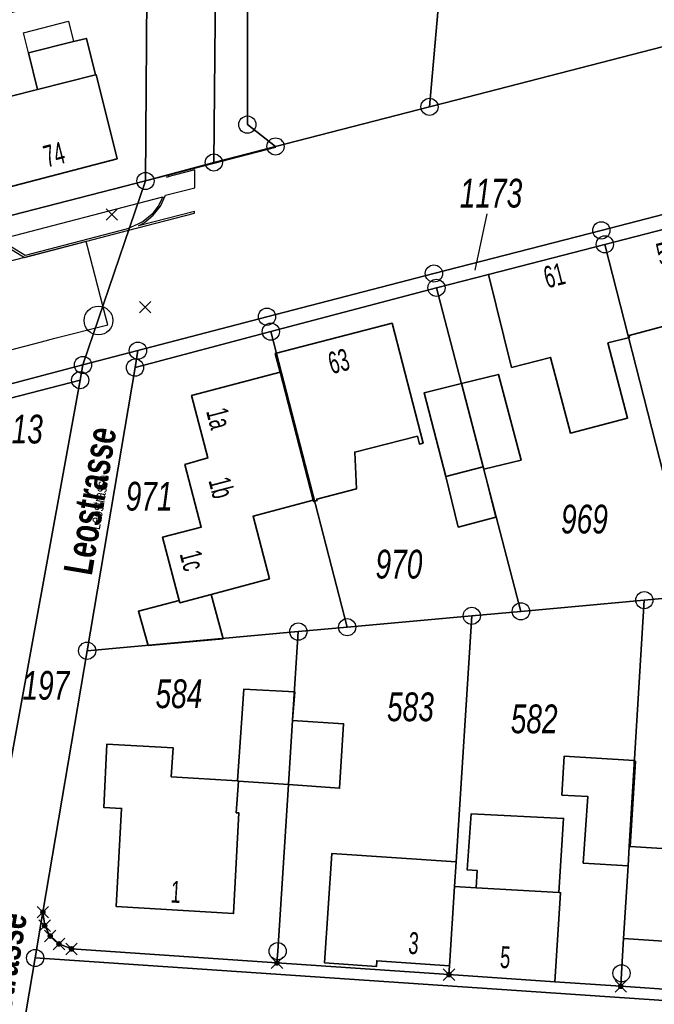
# Model space of a CAD drawing. Header units: metres. Extents: x 339653 to 341672, y 5744753 to 5747397.
# Tile 63 of 256: x 340676 to 340731, y 5745416 to 5745502. Entities that reach past the tile are written whole.
import ezdxf

# ---------------------------------------------------------------- set-up
doc = ezdxf.new("R2010")
doc.units = ezdxf.units.M
doc.header["$LTSCALE"] = 0.03
doc.header["$PDMODE"] = 3
doc.header["$PDSIZE"] = 0.5
for name, color, linetype, lineweight in [('B-Gebäude', 15, 'Continuous', 35), ('Flurstücke_Grenzpunkte', 7, 'Continuous', 25), ('Lagebezeichnungen', 7, 'Continuous', 25), ('Netzpunkte', 7, 'Continuous', 25), ('Siedlung', 7, 'Continuous', 25), ('Siedlungsflächen - Bauwerke u. Einrichtungen', 7, 'Continuous', 25), ('Verkehr', 7, 'Continuous', 25)]:
    doc.layers.add(name, color=color, linetype=linetype, lineweight=lineweight)
doc.layers.add('UMRINGE_FLURSTUECKSABGRENZUNGEN', color=7, linetype='Continuous')
doc.layers.add('UMRINGE_STRASSENTEILFLAECHEN__G', color=7, linetype='Continuous')
doc.styles.add('Flurstücksnummer - K 10 700', font='ariali.ttf', dxfattribs={"width": 0.7})
doc.styles.add('Hausnummern NRW', font='arial.ttf', dxfattribs={"width": 0.595})
doc.styles.add('Name - Bauwerken u. Einrichtungen - F 10', font='arialbd.ttf', dxfattribs={"width": 0.7})
doc.styles.add('Textart 8113', font='arial.ttf', dxfattribs={"width": 0.7})

# ---------------------------------------------------------------- blocks, each defined once
blk = doc.blocks.new('Grenzpunkt. Abmarkung nach Quellenlage nicht zu spezifizieren')
at = {"lineweight": -2}
blk.add_hatch(color=256, dxfattribs=at).paths.add_polyline_path([(0, 0.165, -1), (0, -0.165, -1)], flags=0)
blk.add_point((0, 0), dxfattribs=at)
blk = doc.blocks.new('Grenzpunkt mit Abmarkung (Marke)')
at = {"lineweight": -2}
blk.add_circle((0, 0), 0.499, dxfattribs=at)
blk = doc.blocks.new('S1600.8202')
at = {"lineweight": -2}
blk.add_circle((-0.000001, 0.000001), 0.5, dxfattribs=at)

msp = doc.modelspace()

# ---------------------------------------------------------------- linework, layer by layer
at = {"layer": 'B-Gebäude'}
for points in [[(340677.56, 5745495.678), (340676.777, 5745498.846), (340680.682, 5745499.834), (340681.808, 5745500.119), (340682.597, 5745496.957)], [(340673.581, 5745492.048), (340672.951, 5745494.507), (340677.56, 5745495.678), (340682.597, 5745496.957), (340682.656, 5745496.972), (340684.484, 5745489.647), (340674.841, 5745487.127)], [(340728.953, 5745474.272), (340726.921, 5745482.21), (340736.681, 5745484.729), (340736.868, 5745483.993), (340736.8, 5745483.975), (340739.18, 5745474.623), (340739.15, 5745474.616), (340739.809, 5745472.002), (340735.445, 5745470.84), (340734.235, 5745475.679), (340729.03, 5745474.293)], [(340728.953, 5745474.272), (340729.03, 5745474.293), (340729.077, 5745474.117), (340727.191, 5745473.642), (340728.895, 5745467.097), (340723.929, 5745465.806), (340722.205, 5745472.386), (340718.806, 5745471.512), (340716.796, 5745479.601), (340726.921, 5745482.21)], [(340698.67, 5745471.091), (340698.25, 5745472.713), (340708.411, 5745475.354), (340711.103, 5745464.931), (340710.784, 5745464.849), (340710.609, 5745465.526), (340705.159, 5745464.158), (340705.325, 5745460.965), (340701.851, 5745460.069), (340701.881, 5745459.952), (340701.574, 5745459.857), (340701.541, 5745459.988)], [(340689.891, 5745451.245), (340688.442, 5745456.754), (340691.801, 5745457.637), (340690.385, 5745463.085), (340692.389, 5745463.646), (340690.967, 5745469.077), (340698.67, 5745471.091), (340701.541, 5745459.988), (340696.309, 5745458.571), (340697.74, 5745453.124), (340692.667, 5745451.777), (340689.942, 5745451.053)], [(340716.339, 5745462.868), (340714.448, 5745470.122), (340717.677, 5745470.911), (340719.626, 5745463.456), (340716.392, 5745462.665)], [(340716.339, 5745462.868), (340713.08, 5745462.03), (340711.194, 5745469.298), (340714.448, 5745470.122)], [(340716.339, 5745462.868), (340716.392, 5745462.665), (340717.429, 5745458.486), (340714.162, 5745457.632), (340713.08, 5745462.03)], [(340689.942, 5745451.053), (340692.667, 5745451.777), (340693.7, 5745447.924), (340687.194, 5745447.335), (340686.341, 5745450.311), (340689.891, 5745451.245)], [(340695.044, 5745435.542), (340695.046, 5745435.562), (340694.946, 5745435.568), (340695.497, 5745443.543), (340699.94, 5745443.302), (340699.753, 5745440.856), (340699.752, 5745440.828), (340699.394, 5745435.279), (340699.392, 5745435.254)], [(340699.392, 5745435.254), (340699.394, 5745435.279), (340699.752, 5745440.828), (340704.187, 5745440.542), (340703.842, 5745434.931)], [(340695.046, 5745435.562), (340695.044, 5745435.542), (340694.854, 5745432.797), (340695.083, 5745432.784), (340694.618, 5745424.034), (340684.398, 5745424.665), (340684.87, 5745433.18), (340683.329, 5745433.265), (340683.597, 5745438.776), (340689.351, 5745438.448), (340689.201, 5745435.927), (340694.946, 5745435.568)], [(340729.047, 5745429.88), (340728.943, 5745428.187), (340725.045, 5745428.426), (340725.444, 5745434.202), (340723.188, 5745434.34), (340723.395, 5745437.729), (340729.464, 5745437.357), (340729.458, 5745437.267), (340729.598, 5745437.259), (340729.114, 5745429.875)], [(340722.914, 5745425.856), (340715.713, 5745426.281), (340715.801, 5745427.783), (340714.954, 5745427.838), (340715.276, 5745432.702), (340723.327, 5745432.314)], [(340713.846, 5745426.391), (340713.407, 5745419.483), (340707.079, 5745419.936), (340707.045, 5745419.445), (340702.524, 5745419.761), (340703.161, 5745429.253), (340713.982, 5745428.526)], [(340728.557, 5745421.869), (340728.943, 5745428.187), (340729.047, 5745429.88), (340729.114, 5745429.875), (340734.65, 5745429.508), (340739.02, 5745429.219), (340738.517, 5745421.216)], [(340713.36, 5745418.733), (340713.407, 5745419.483), (340713.846, 5745426.391), (340715.713, 5745426.281), (340722.914, 5745425.856), (340723.064, 5745425.846), (340722.569, 5745418.108)]]:
    msp.add_lwpolyline(points, close=True, dxfattribs=at)
at = {"layer": 'Flurstücke_Grenzpunkte', "color": 83}
msp.add_line((340716.646, 5745484.877), (340715.611, 5745479.974), dxfattribs=at)
for points in [[(340695.818, 5745492.621), (340695.864, 5745527.584), (340710.729, 5745531.345), (340713.806, 5745518.481), (340713.61, 5745516.25), (340711.664, 5745494.167), (340698.268, 5745490.721)], [(340692.901, 5745489.326), (340693.291, 5745529.459), (340695.868, 5745530.845), (340695.864, 5745527.584), (340695.818, 5745492.621), (340698.268, 5745490.721), (340695.816, 5745490.083)], [(340692.901, 5745489.326), (340686.953, 5745487.722), (340687.061, 5745503.835), (340687.071, 5745505.374), (340687.221, 5745527.495), (340693.291, 5745529.459)], [(340711.664, 5745494.167), (340713.61, 5745516.25), (340741.185, 5745523.237), (340744.486, 5745502.742), (340734.618, 5745500.085), (340714.055, 5745494.783)], [(340686.953, 5745487.722), (340673.415, 5745484.264), (340669.235, 5745500.857), (340679.8, 5745503.533), (340682.209, 5745502.621), (340685.976, 5745503.564), (340687.061, 5745503.835)], [(340686.046, 5745471.499), (340686.295, 5745472.974), (340697.524, 5745475.92), (340712.048, 5745479.673), (340726.611, 5745483.424), (340738.336, 5745486.453), (340741.135, 5745487.176), (340755.648, 5745490.928), (340770.172, 5745494.668), (340784.687, 5745498.419), (340785.076, 5745496.932), (340776.174, 5745494.609), (340770.526, 5745493.303), (340765.697, 5745492.192), (340755.968, 5745489.693), (340746.471, 5745487.255), (340741.445, 5745485.962), (340736.681, 5745484.729), (340726.921, 5745482.21), (340716.796, 5745479.601), (340712.267, 5745478.433), (340697.861, 5745474.625)], [(340745.431, 5745452.645), (340734.734, 5745451.677), (340734.091, 5745454.192), (340728.953, 5745474.272), (340726.921, 5745482.21), (340736.681, 5745484.729), (340741.445, 5745485.962), (340743.991, 5745476.063), (340747.061, 5745464.127), (340749.911, 5745453.05), (340745.545, 5745452.655)], [(340719.618, 5745450.31), (340712.267, 5745478.433), (340716.796, 5745479.601), (340726.921, 5745482.21), (340728.953, 5745474.272), (340734.091, 5745454.192), (340734.734, 5745451.677), (340730.354, 5745451.281)], [(340704.502, 5745448.932), (340697.861, 5745474.625), (340712.267, 5745478.433), (340719.618, 5745450.31), (340715.342, 5745449.92)], [(340700.249, 5745448.551), (340681.873, 5745446.883), (340686.046, 5745471.499), (340697.861, 5745474.625), (340704.502, 5745448.932)], [(340670.771, 5745381.428), (340664.441, 5745382.524), (340670.34, 5745412.172), (340671.715, 5745419.106), (340671.97, 5745420.381), (340674.397, 5745432.7), (340681.268, 5745470.405), (340681.512, 5745471.726), (340686.295, 5745472.974), (340686.046, 5745471.499), (340681.873, 5745446.883), (340678.028, 5745424.155), (340677.355, 5745420.179), (340676.022, 5745412.329), (340675.895, 5745411.579)], [(340664.487, 5745467.254), (340664.72, 5745467.304), (340681.512, 5745471.726), (340681.268, 5745470.405), (340664.752, 5745466.142)], [(340662.926, 5745420.203), (340665.615, 5745443.646), (340666.012, 5745447.116), (340667.09, 5745456.538), (340666.532, 5745458.837), (340664.76, 5745466.112), (340664.752, 5745466.142), (340681.268, 5745470.405), (340674.397, 5745432.7), (340671.97, 5745420.381), (340669.661, 5745420.336)], [(340743.372, 5745416.694), (340728.304, 5745417.718), (340728.373, 5745418.848), (340728.557, 5745421.869), (340728.943, 5745428.187), (340729.047, 5745429.88), (340730.354, 5745451.281), (340734.734, 5745451.677), (340745.431, 5745452.645), (340745.051, 5745446.027), (340744.538, 5745437.049), (340744.522, 5745436.789), (340744.017, 5745427.972), (340743.431, 5745417.733)], [(340722.569, 5745418.108), (340713.36, 5745418.733), (340713.407, 5745419.483), (340713.846, 5745426.391), (340713.982, 5745428.526), (340715.342, 5745449.92), (340719.618, 5745450.31), (340730.354, 5745451.281), (340729.047, 5745429.88), (340728.943, 5745428.187), (340728.557, 5745421.869), (340728.373, 5745418.848), (340728.304, 5745417.718)], [(340713.36, 5745418.733), (340698.393, 5745419.749), (340698.459, 5745420.768), (340699.392, 5745435.254), (340699.394, 5745435.279), (340699.752, 5745440.828), (340699.753, 5745440.856), (340700.249, 5745448.551), (340704.502, 5745448.932), (340715.342, 5745449.92), (340713.982, 5745428.526), (340713.846, 5745426.391), (340713.407, 5745419.483)], [(340678.665, 5745422.085), (340678.184, 5745422.986), (340678.028, 5745424.155), (340681.873, 5745446.883), (340700.249, 5745448.551), (340699.753, 5745440.856), (340699.752, 5745440.828), (340699.394, 5745435.279), (340699.392, 5745435.254), (340698.459, 5745420.768), (340698.393, 5745419.749), (340680.517, 5745420.963), (340679.422, 5745421.398)], [(340677.355, 5745420.179), (340678.028, 5745424.155), (340678.184, 5745422.986), (340678.665, 5745422.085), (340679.422, 5745421.398), (340680.517, 5745420.963), (340698.393, 5745419.749), (340713.36, 5745418.733), (340722.569, 5745418.108), (340728.304, 5745417.718), (340743.372, 5745416.694), (340758.235, 5745415.682), (340773.153, 5745414.668), (340783.698, 5745413.949), (340791.907, 5745413.39), (340794.248, 5745413.231), (340804.899, 5745412.496), (340807.981, 5745412.283), (340814.319, 5745411.846), (340822.056, 5745412.023), (340822.208, 5745410.357)], [(340689.664, 5745411.408), (340676.022, 5745412.329), (340677.355, 5745420.179), (340822.208, 5745410.357), (340822.851, 5745402.4), (340802.395, 5745403.786), (340787.406, 5745404.799), (340778.535, 5745405.406), (340769.664, 5745406.004), (340757.685, 5745406.814), (340700.821, 5745410.656)]]:
    msp.add_lwpolyline(points, close=True, dxfattribs=at)
for points in [[(340692.901, 5745489.326), (340693.291, 5745529.459)], [(340738.336, 5745486.453), (340726.611, 5745483.424), (340712.048, 5745479.673), (340697.524, 5745475.92), (340686.295, 5745472.974), (340681.512, 5745471.726), (340686.953, 5745487.722), (340692.901, 5745489.326), (340695.816, 5745490.083), (340698.268, 5745490.721), (340711.664, 5745494.167), (340714.055, 5745494.783), (340734.618, 5745500.085)], [(340686.953, 5745487.722), (340692.901, 5745489.326)], [(340588.287, 5745462.022), (340599.807, 5745465.008), (340611.776, 5745467.989), (340625.594, 5745471.905), (340634.986, 5745474.339), (340642.357, 5745476.25), (340657.732, 5745480.212), (340661.068, 5745481.05), (340673.415, 5745484.264), (340686.953, 5745487.722), (340681.512, 5745471.726), (340664.72, 5745467.304), (340664.487, 5745467.254), (340657.66, 5745465.483), (340650.742, 5745463.686), (340642.651, 5745461.587), (340634.59, 5745459.496), (340626.721, 5745457.448), (340618.872, 5745455.418), (340611.004, 5745453.38), (340598.796, 5745450.208), (340591.575, 5745448.333)], [(340681.512, 5745471.726), (340686.953, 5745487.722)], [(340726.611, 5745483.424), (340738.336, 5745486.453)], [(340712.048, 5745479.673), (340726.611, 5745483.424)], [(340697.524, 5745475.92), (340712.048, 5745479.673)], [(340686.295, 5745472.974), (340697.524, 5745475.92)], [(340681.512, 5745471.726), (340686.295, 5745472.974)], [(340681.268, 5745470.405), (340681.512, 5745471.726)], [(340674.397, 5745432.7), (340681.268, 5745470.405)]]:
    msp.add_lwpolyline(points, dxfattribs=at)
at = {"layer": 'Netzpunkte', "color": 83}
for p in [(340684.02, 5745484.803), (340686.932, 5745476.757)]:
    msp.add_point(p, dxfattribs=at)
at = {"layer": 'Siedlung', "color": 83}
for points in [[(340734.618, 5745500.085), (340714.055, 5745494.783), (340711.664, 5745494.167), (340698.268, 5745490.721), (340695.818, 5745492.621), (340695.864, 5745527.584), (340710.729, 5745531.345), (340713.806, 5745518.481), (340713.61, 5745516.25), (340741.185, 5745523.237)], [(340687.061, 5745503.835), (340686.953, 5745487.722), (340673.415, 5745484.264), (340661.068, 5745481.05), (340657.732, 5745480.212), (340651.206, 5745505.918)], [(340743.372, 5745416.694), (340728.304, 5745417.718), (340722.569, 5745418.108), (340713.36, 5745418.733), (340698.393, 5745419.749), (340680.517, 5745420.963), (340679.422, 5745421.398), (340678.665, 5745422.085), (340678.184, 5745422.986), (340678.028, 5745424.155), (340681.873, 5745446.883), (340700.249, 5745448.551), (340704.502, 5745448.932), (340697.861, 5745474.625), (340712.267, 5745478.433), (340716.796, 5745479.601), (340726.921, 5745482.21), (340736.681, 5745484.729)], [(340664.752, 5745466.142), (340681.268, 5745470.405), (340674.397, 5745432.7)]]:
    msp.add_lwpolyline(points, dxfattribs=at)
msp.add_lwpolyline([(340681.873, 5745446.883), (340686.046, 5745471.499), (340697.861, 5745474.625), (340704.502, 5745448.932), (340700.249, 5745448.551)], close=True, dxfattribs=at)
at = {"layer": 'Siedlungsflächen - Bauwerke u. Einrichtungen', "color": 83}
msp.add_lwpolyline([(340676.345, 5745500.599), (340680.26, 5745501.602), (340680.682, 5745499.834), (340676.777, 5745498.846)], close=True, dxfattribs=at)
at = {"layer": 'UMRINGE_FLURSTUECKSABGRENZUNGEN', "color": 83}
for points in [[(340687.471, 5745564.121, 0), (340687.422, 5745557.144, 0), (340687.38, 5745551.144, 0), (340687.299, 5745539.231, 0), (340687.25, 5745531.894, 0), (340687.228, 5745528.595, 0), (340687.226, 5745528.043, 0), (340687.221, 5745527.495, 0), (340687.061, 5745503.835, 0), (340686.953, 5745487.722, 0), (340692.918, 5745489.265, 0), (340695.038, 5745489.813, 0), (340698.287, 5745490.653, 0), (340695.823, 5745492.621, 0), (340695.855, 5745527.582, 0), (340695.858, 5745530.842, 0), (340695.861, 5745533.768, 0), (340695.876, 5745536.514, 0), (340695.928, 5745545.754, 0), (340696.043, 5745566.308, 0)], [(340591.574, 5745448.323, 0), (340598.838, 5745450.21, 0), (340611.004, 5745453.37, 0), (340618.873, 5745455.414, 0), (340626.718, 5745457.451, 0), (340634.59, 5745459.496, 0), (340642.651, 5745461.587, 0), (340650.742, 5745463.686, 0), (340657.66, 5745465.483, 0), (340664.487, 5745467.254, 0), (340664.72, 5745467.304, 0), (340681.512, 5745471.726, 0), (340686.953, 5745487.722, 0), (340673.415, 5745484.264, 0), (340661.068, 5745481.05, 0), (340657.732, 5745480.212, 0), (340642.357, 5745476.25, 0), (340634.986, 5745474.339, 0), (340625.594, 5745471.905, 0), (340611.776, 5745467.989, 0), (340599.807, 5745465.008, 0), (340588.287, 5745462.022, 0)]]:
    msp.add_polyline3d(points, dxfattribs=at)
at = {"layer": 'UMRINGE_STRASSENTEILFLAECHEN__G', "color": 83}
for points in [[(340674.048, 5745482.53, 0), (340676.44, 5745481.081, 0), (340685.401, 5745483.425, 0), (340691.226, 5745484.913, 0), (340691.227, 5745485.074, 0), (340686.344, 5745483.818, 0), (340686.864, 5745484.102, 0), (340687.614, 5745484.744, 0), (340688.246, 5745485.538, 0), (340688.684, 5745486.483, 0), (340689.166, 5745486.609, 0), (340691.239, 5745487.138, 0), (340691.248, 5745488.697, 0), (340688.772, 5745488.047, 0), (340688.987, 5745488.105, 0), (340688.989, 5745488.249, 0), (340688.763, 5745488.19, 0), (340687.038, 5745487.744, 0), (340686.953, 5745487.722, 0), (340684.251, 5745487.016, 0), (340673.415, 5745484.264, 0)], [(340674.18, 5745482.646, 0), (340688.463, 5745486.351, 0), (340688.126, 5745485.621, 0), (340687.525, 5745484.845, 0), (340686.751, 5745484.196, 0), (340686.282, 5745483.957, 0), (340685.387, 5745483.562, 0), (340676.478, 5745481.235, 0), (340674.18, 5745482.646, 0)], [(340584.513, 5745449.512, 0), (340598.05, 5745452.992, 0), (340603.431, 5745454.426, 0), (340624.999, 5745460.016, 0), (340632.164, 5745461.879, 0), (340646.982, 5745465.717, 0), (340653.999, 5745467.546, 0), (340668.868, 5745471.382, 0), (340677.917, 5745473.743, 0), (340679.076, 5745474.045, 0), (340683.686, 5745475.216, 0), (340683.475, 5745475.969, 0), (340681.911, 5745482.013, 0), (340681.792, 5745482.472, 0), (340676.44, 5745481.081, 0), (340668.921, 5745479.141, 0), (340663.585, 5745477.74, 0), (340655.48, 5745475.644, 0), (340648.054, 5745473.724, 0), (340641.772, 5745472.109, 0), (340633.269, 5745469.907, 0), (340629.871, 5745469.024, 0)]]:
    msp.add_polyline3d(points, dxfattribs=at)
at = {"layer": 'Verkehr', "color": 83}
for points in [[(340696.043, 5745566.308), (340695.887, 5745545.762), (340695.873, 5745536.518), (340695.848, 5745533.777), (340695.868, 5745530.845), (340693.291, 5745529.459), (340692.901, 5745489.326), (340686.953, 5745487.722), (340687.061, 5745503.835), (340687.071, 5745505.374), (340687.221, 5745527.495), (340687.226, 5745528.043), (340687.228, 5745528.595), (340687.25, 5745531.894), (340687.299, 5745539.231), (340687.38, 5745551.144), (340687.422, 5745557.144), (340687.471, 5745564.121)], [(340738.336, 5745486.453), (340726.611, 5745483.424), (340712.048, 5745479.673), (340697.524, 5745475.92), (340686.295, 5745472.974), (340681.512, 5745471.726), (340686.953, 5745487.722), (340692.901, 5745489.326), (340695.816, 5745490.083), (340698.268, 5745490.721), (340711.664, 5745494.167), (340714.055, 5745494.783), (340734.618, 5745500.085)], [(340588.287, 5745462.022), (340599.807, 5745465.008), (340611.776, 5745467.989), (340625.594, 5745471.905), (340634.986, 5745474.339), (340642.357, 5745476.25), (340657.732, 5745480.212), (340661.068, 5745481.05), (340673.415, 5745484.264), (340686.953, 5745487.722), (340681.512, 5745471.726), (340664.72, 5745467.304), (340664.487, 5745467.254), (340657.66, 5745465.483), (340650.742, 5745463.686), (340642.651, 5745461.587), (340634.59, 5745459.496), (340626.721, 5745457.448), (340618.872, 5745455.418), (340611.004, 5745453.38), (340598.796, 5745450.208), (340591.575, 5745448.333)], [(340736.681, 5745484.729), (340726.921, 5745482.21), (340716.796, 5745479.601), (340712.267, 5745478.433), (340697.861, 5745474.625), (340686.046, 5745471.499), (340686.295, 5745472.974), (340697.524, 5745475.92), (340712.048, 5745479.673), (340726.611, 5745483.424), (340738.336, 5745486.453)], [(340670.34, 5745412.172), (340671.715, 5745419.106), (340671.97, 5745420.381), (340674.397, 5745432.7), (340681.268, 5745470.405), (340681.512, 5745471.726), (340686.295, 5745472.974), (340686.046, 5745471.499), (340681.873, 5745446.883), (340678.028, 5745424.155), (340678.184, 5745422.986), (340678.665, 5745422.085), (340679.422, 5745421.398), (340680.517, 5745420.963), (340698.393, 5745419.749), (340713.36, 5745418.733), (340722.569, 5745418.108), (340728.304, 5745417.718), (340743.372, 5745416.694)], [(340591.575, 5745448.333), (340598.796, 5745450.208), (340611.004, 5745453.38), (340618.872, 5745455.418), (340626.721, 5745457.448), (340634.59, 5745459.496), (340642.651, 5745461.587), (340650.742, 5745463.686), (340657.66, 5745465.483), (340664.487, 5745467.254), (340664.72, 5745467.304), (340681.512, 5745471.726), (340681.268, 5745470.405), (340664.752, 5745466.142), (340657.935, 5745464.381), (340650.997, 5745462.585), (340642.926, 5745460.495), (340634.865, 5745458.414), (340626.987, 5745456.376), (340619.139, 5745454.347), (340611.28, 5745452.317), (340599.053, 5745449.157), (340590.861, 5745447.031)]]:
    msp.add_lwpolyline(points, dxfattribs=at)
msp.add_lwpolyline([(340695.816, 5745490.083), (340692.901, 5745489.326), (340693.291, 5745529.459), (340695.868, 5745530.845), (340695.864, 5745527.584), (340695.818, 5745492.621), (340698.268, 5745490.721)], close=True, dxfattribs=at)

# ---------------------------------------------------------------- block references
at = {"layer": 'Flurstücke_Grenzpunkte', "color": 83, "xscale": 1.5, "yscale": 1.5, "zscale": 1.5}
for name, p in [('Grenzpunkt mit Abmarkung (Marke)', (340711.664, 5745494.167)), ('Grenzpunkt mit Abmarkung (Marke)', (340695.818, 5745492.621)), ('Grenzpunkt mit Abmarkung (Marke)', (340698.268, 5745490.721)), ('Grenzpunkt mit Abmarkung (Marke)', (340692.901, 5745489.326)), ('Grenzpunkt mit Abmarkung (Marke)', (340686.953, 5745487.722)), ('Grenzpunkt mit Abmarkung (Marke)', (340726.611, 5745483.424)), ('Grenzpunkt mit Abmarkung (Marke)', (340726.921, 5745482.21)), ('Grenzpunkt mit Abmarkung (Marke)', (340712.048, 5745479.673)), ('Grenzpunkt mit Abmarkung (Marke)', (340712.267, 5745478.433)), ('Grenzpunkt mit Abmarkung (Marke)', (340697.524, 5745475.92)), ('Grenzpunkt mit Abmarkung (Marke)', (340697.861, 5745474.625)), ('Grenzpunkt mit Abmarkung (Marke)', (340686.295, 5745472.974)), ('Grenzpunkt mit Abmarkung (Marke)', (340681.512, 5745471.726)), ('Grenzpunkt mit Abmarkung (Marke)', (340686.046, 5745471.499)), ('Grenzpunkt mit Abmarkung (Marke)', (340681.268, 5745470.405)), ('Grenzpunkt mit Abmarkung (Marke)', (340730.354, 5745451.281)), ('Grenzpunkt mit Abmarkung (Marke)', (340715.342, 5745449.92)), ('Grenzpunkt mit Abmarkung (Marke)', (340719.618, 5745450.31)), ('Grenzpunkt mit Abmarkung (Marke)', (340700.249, 5745448.551)), ('Grenzpunkt mit Abmarkung (Marke)', (340704.502, 5745448.932)), ('Grenzpunkt mit Abmarkung (Marke)', (340681.873, 5745446.883)), ('Grenzpunkt. Abmarkung nach Quellenlage nicht zu spezifizieren', (340678.028, 5745424.155)), ('Grenzpunkt. Abmarkung nach Quellenlage nicht zu spezifizieren', (340678.184, 5745422.986)), ('Grenzpunkt. Abmarkung nach Quellenlage nicht zu spezifizieren', (340678.665, 5745422.085)), ('Grenzpunkt. Abmarkung nach Quellenlage nicht zu spezifizieren', (340679.422, 5745421.398)), ('Grenzpunkt mit Abmarkung (Marke)', (340677.355, 5745420.179)), ('Grenzpunkt. Abmarkung nach Quellenlage nicht zu spezifizieren', (340680.517, 5745420.963)), ('Grenzpunkt mit Abmarkung (Marke)', (340698.459, 5745420.768)), ('Grenzpunkt. Abmarkung nach Quellenlage nicht zu spezifizieren', (340698.393, 5745419.749)), ('Grenzpunkt. Abmarkung nach Quellenlage nicht zu spezifizieren', (340713.36, 5745418.733)), ('Grenzpunkt mit Abmarkung (Marke)', (340728.373, 5745418.848)), ('Grenzpunkt. Abmarkung nach Quellenlage nicht zu spezifizieren', (340728.304, 5745417.718))]:
    msp.add_blockref(name, p, dxfattribs=at)
at = {"layer": 'Netzpunkte', "color": 83, "xscale": 2.5, "yscale": 2.5, "zscale": 2.5}
msp.add_blockref('S1600.8202', (340682.863, 5745475.592), dxfattribs=at)

# ---------------------------------------------------------------- texts
at = {"layer": 'Flurstücke_Grenzpunkte', "color": 83, "char_height": 2.5, "attachment_point": 8, "line_spacing_factor": 0.69, "style": 'Flurstücksnummer - K 10 700'}
for s, insert in [('1173', (340717.016, 5745485.377)), ('313', (340675.982, 5745464.867)), ('971', (340687.274, 5745459.031)), ('969', (340725.146, 5745457.045)), ('970', (340709.007, 5745453.126)), ('197', (340678.289, 5745442.591)), ('584', (340689.866, 5745441.858)), ('583', (340710.008, 5745440.722)), ('582', (340720.772, 5745439.677))]:
    msp.add_mtext(s, dxfattribs=dict(at, insert=insert))
at = {"layer": 'Lagebezeichnungen', "color": 83, "attachment_point": 8, "line_spacing_factor": 0.69}
for s, insert, char_height, rotation, style in [('74', (340679.245, 5745489.102), 1.9, 14.64297, 'Hausnummern NRW'), ('59', (340732.562, 5745480.567), 1.9, 14.44496, 'Hausnummern NRW'), ('61', (340722.766, 5745478.568), 1.9, 14.46302, 'Hausnummern NRW'), ('63', (340704.013, 5745471.11), 1.9, 14.54398, 'Hausnummern NRW'), ('Leostrasse', (340683.39, 5745459.712), 2.5, 80.34298, 'Name - Bauwerken u. Einrichtungen - F 10'), ('1a', (340692.408, 5745466.843), 1.9, 284.64302, 'Hausnummern NRW'), ('Leostrasse', (340683.39, 5745459.712), 1, 80.34298, 'Textart 8113'), ('1b', (340692.616, 5745460.818), 1.9, 284.64302, 'Hausnummern NRW'), ('1c', (340690.093, 5745454.484), 1.9, 284.64302, 'Hausnummern NRW'), ('1', (340689.541, 5745424.977), 1.9, 356.47202, 'Hausnummern NRW'), ('Leostrasse', (340675.613, 5745417.516), 2.5, 80.34298, 'Name - Bauwerken u. Einrichtungen - F 10'), ('3', (340710.215, 5745420.493), 1.9, 355.95, 'Hausnummern NRW'), ('5', (340718.193, 5745419.268), 1.9, 356.14803, 'Hausnummern NRW')]:
    msp.add_mtext(s, dxfattribs=dict(at, insert=insert, char_height=char_height, rotation=rotation, style=style))

doc.saveas('drawing.dxf')
